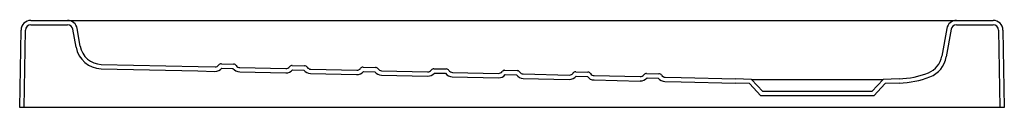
# Model space of a CAD drawing. Header units: millimetres. Extents: x 4987.219 to 4988.122, y 2962.351 to 2962.431.
import ezdxf

# ---------------------------------------------------------------- set-up
doc = ezdxf.new("R2010")
doc.units = ezdxf.units.MM
doc.layers.add('SANINDUSA', color=3, linetype='Continuous')

msp = doc.modelspace()

# ---------------------------------------------------------------- linework, layer by layer
at = {"layer": 'SANINDUSA'}
for p, q in [((4987.2296, 2962.43092), (4987.26321, 2962.43092)), ((4987.2296, 2962.42692), (4987.26321, 2962.42692)), ((4987.26321, 2962.43092), (4987.28192, 2962.43092)), ((4987.28192, 2962.43092), (4988.0596, 2962.43092)), ((4988.0596, 2962.43092), (4988.07831, 2962.43092)), ((4988.07831, 2962.43092), (4988.11191, 2962.43092)), ((4988.07831, 2962.42692), (4988.11191, 2962.42692)), ((4987.21936, 2962.35092), (4987.2206, 2962.42207)), ((4987.22336, 2962.35092), (4987.2246, 2962.422)), ((4987.27103, 2962.40637), (4987.26813, 2962.42279)), ((4987.27492, 2962.40733), (4987.27207, 2962.42348)), ((4988.06945, 2962.42348), (4988.06496, 2962.39804)), ((4988.07339, 2962.42279), (4988.0689, 2962.39735)), ((4988.11691, 2962.422), (4988.11815, 2962.35092)), ((4988.12091, 2962.42208), (4988.12216, 2962.35092)), ((4987.29421, 2962.39055), (4987.38291, 2962.38853)), ((4987.38291, 2962.38853), (4987.39845, 2962.38818)), ((4987.40426, 2962.39105), (4987.41551, 2962.39079)), ((4987.46924, 2962.38957), (4987.4805, 2962.38932)), ((4987.29412, 2962.38655), (4987.38282, 2962.38453)), ((4987.38282, 2962.38453), (4987.39836, 2962.38418)), ((4987.40467, 2962.38704), (4987.41492, 2962.38681)), ((4987.4211, 2962.38367), (4987.46334, 2962.38271)), ((4987.42119, 2962.38766), (4987.46343, 2962.38671)), ((4987.46965, 2962.38556), (4987.47991, 2962.38533)), ((4987.48608, 2962.38219), (4987.52833, 2962.38123)), ((4987.48617, 2962.38619), (4987.52842, 2962.38523)), ((4987.53423, 2962.3881), (4987.54548, 2962.38784)), ((4987.53464, 2962.38409), (4987.54489, 2962.38386)), ((4987.55107, 2962.38072), (4987.59331, 2962.37976)), ((4987.59921, 2962.38663), (4987.61046, 2962.38637)), ((4987.59962, 2962.38262), (4987.60987, 2962.38238)), ((4987.61605, 2962.37924), (4987.65829, 2962.37828)), ((4987.61614, 2962.38324), (4987.65838, 2962.38228)), ((4987.66419, 2962.38515), (4987.67545, 2962.3849)), ((4987.6646, 2962.38114), (4987.67486, 2962.38091)), ((4987.68112, 2962.38177), (4987.72337, 2962.38081)), ((4987.72918, 2962.38368), (4987.74043, 2962.38342)), ((4987.72959, 2962.37967), (4987.73984, 2962.37943)), ((4987.74611, 2962.38029), (4987.78835, 2962.37933)), ((4987.79416, 2962.3822), (4987.80541, 2962.38195)), ((4987.68103, 2962.37777), (4987.72327, 2962.37681)), ((4987.74602, 2962.37629), (4987.78826, 2962.37533)), ((4987.79457, 2962.37819), (4987.80482, 2962.37796)), ((4987.811, 2962.37482), (4987.82589, 2962.37448)), ((4987.81109, 2962.37882), (4987.82598, 2962.37848)), ((4987.82589, 2962.37448), (4987.87564, 2962.37335)), ((4987.82598, 2962.37848), (4987.87576, 2962.37735)), ((4987.88867, 2962.3729), (4987.87564, 2962.37335)), ((4987.89046, 2962.37684), (4987.87576, 2962.37735)), ((4987.89902, 2962.36179), (4987.88867, 2962.3729)), ((4987.90076, 2962.36579), (4987.89046, 2962.37684)), ((4987.89046, 2962.37684), (4988.01106, 2962.37684)), ((4988.01106, 2962.37684), (4988.00076, 2962.36579)), ((4988.01285, 2962.3729), (4988.0025, 2962.36179)), ((4988.02576, 2962.37735), (4988.01106, 2962.37684)), ((4988.0259, 2962.37335), (4988.01285, 2962.3729)), ((4988.0025, 2962.36179), (4987.89902, 2962.36179)), ((4988.00076, 2962.36579), (4987.90076, 2962.36579)), ((4987.22336, 2962.35092), (4987.21936, 2962.35092)), ((4987.22436, 2962.35092), (4987.22336, 2962.35092)), ((4988.11715, 2962.35092), (4987.22436, 2962.35092)), ((4988.11815, 2962.35092), (4988.11715, 2962.35092)), ((4988.12216, 2962.35092), (4988.11815, 2962.35092))]:
    msp.add_line(p, q, dxfattribs=at)
at = {"layer": 'SANINDUSA', "flags": 128}
msp.add_lwpolyline([(4987.55116, 2962.38472), (4987.57925, 2962.38408), (4987.5934, 2962.38376)], dxfattribs=at)
at = {"layer": 'SANINDUSA'}
for centre, radius, start, end in [((4987.2296, 2962.42192), 0.009, 90, 179), ((4987.2296, 2962.42192), 0.005, 90, 179), ((4987.26321, 2962.42192), 0.009, 10, 90), ((4987.26321, 2962.42192), 0.005, 10, 90), ((4988.07831, 2962.42192), 0.009, 90, 170), ((4988.07831, 2962.42192), 0.005, 90, 170), ((4988.11191, 2962.42192), 0.009, 1, 90), ((4988.11191, 2962.42192), 0.005, 1, 90), ((4987.29466, 2962.41054), 0.024, 190, 268.70013), ((4987.29466, 2962.41054), 0.02, 189.25251, 268.69629), ((4988.04527, 2962.40151), 0.02, 291.35239, 349.99989), ((4988.04527, 2962.40151), 0.024, 291.35201, 350.00005), ((4987.39854, 2962.39218), 0.004, 268.7002, 323.85015), ((4987.40419, 2962.38805), 0.003, 88.70024, 143.85015), ((4987.41545, 2962.38779), 0.003, 33.55009, 88.70009), ((4987.42128, 2962.39166), 0.004, 213.55041, 268.69985), ((4987.46352, 2962.3907), 0.004, 268.70015, 323.85031), ((4987.46918, 2962.38658), 0.003, 88.69992, 143.85033), ((4987.48043, 2962.38632), 0.003, 33.5492, 88.70068), ((4987.39854, 2962.39218), 0.008, 268.70015, 320.01796), ((4987.42128, 2962.39166), 0.008, 217.38211, 268.70024), ((4987.46352, 2962.3907), 0.008, 268.70016, 320.01789), ((4987.48626, 2962.39019), 0.008, 217.3817, 268.70083), ((4987.48626, 2962.39019), 0.004, 213.55041, 268.69985), ((4987.52851, 2962.38923), 0.008, 268.70015, 320.01796), ((4987.52851, 2962.38923), 0.004, 268.70023, 323.85002), ((4987.53416, 2962.3851), 0.003, 88.7006, 143.84979), ((4987.55125, 2962.38871), 0.008, 217.38252, 268.69995), ((4987.54541, 2962.38485), 0.003, 33.5492, 88.70068), ((4987.55125, 2962.38871), 0.004, 213.55041, 268.69985), ((4987.59349, 2962.38776), 0.008, 268.70015, 320.01796), ((4987.59349, 2962.38776), 0.004, 268.70001, 323.85014), ((4987.59914, 2962.38363), 0.003, 88.69987, 143.85051), ((4987.61623, 2962.38724), 0.008, 217.38251, 268.70001), ((4987.6104, 2962.38337), 0.003, 33.54893, 88.70155), ((4987.61623, 2962.38724), 0.004, 213.55041, 268.69985), ((4987.65847, 2962.38628), 0.008, 268.70002, 320.01834), ((4987.65847, 2962.38628), 0.004, 268.69999, 323.85026), ((4987.66413, 2962.38215), 0.003, 88.69987, 143.85051), ((4987.68121, 2962.38577), 0.008, 217.38252, 268.69995), ((4987.67538, 2962.3819), 0.003, 33.55074, 88.6996), ((4987.68121, 2962.38577), 0.004, 213.55041, 268.69985), ((4987.72346, 2962.38481), 0.008, 268.70002, 320.01834), ((4987.72346, 2962.38481), 0.004, 268.70039, 323.85016), ((4987.72911, 2962.38068), 0.003, 88.70048, 143.84936), ((4987.7462, 2962.38429), 0.008, 217.38251, 268.70001), ((4987.74036, 2962.38042), 0.003, 33.54894, 88.70035), ((4987.7462, 2962.38429), 0.004, 213.55175, 268.69896), ((4987.78844, 2962.38333), 0.004, 268.69981, 323.85023), ((4987.79409, 2962.3792), 0.003, 88.70037, 143.8507), ((4987.80535, 2962.37895), 0.003, 33.55229, 88.69791), ((4987.81118, 2962.38282), 0.004, 213.54913, 268.70048), ((4988.02292, 2962.45866), 0.08136, 272.00139, 291.35653), ((4988.02291, 2962.45871), 0.08541, 272.00773, 291.35121), ((4987.78844, 2962.38333), 0.008, 268.70032, 320.01786), ((4987.81118, 2962.38282), 0.008, 217.38117, 268.70069)]:
    msp.add_arc(centre, radius, start, end, dxfattribs=at)

doc.saveas('drawing.dxf')
